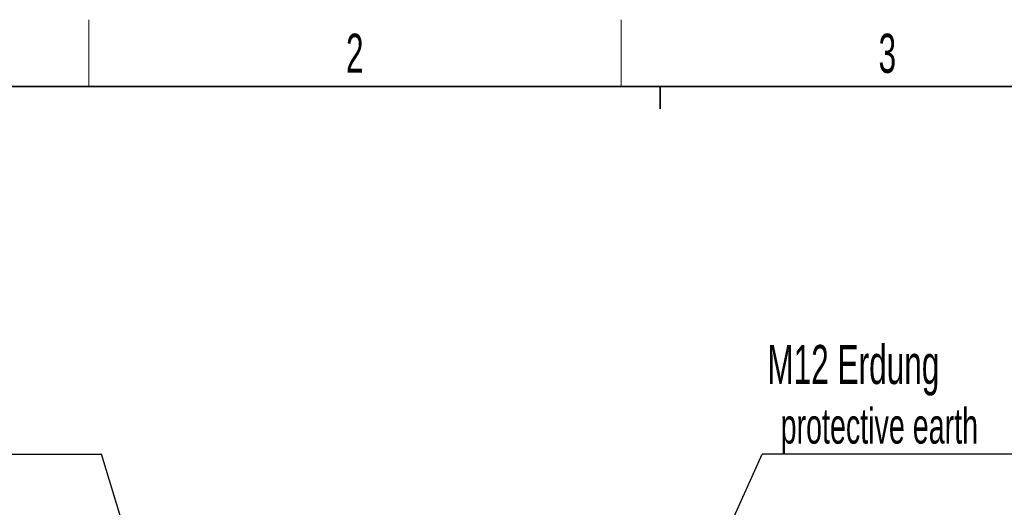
# Model space of a CAD drawing. Header units: millimetres. Extents: x 5 to 418, y 2 to 292.
# Tile 12 of 35: x 68 to 156, y 245 to 288. Entities that reach past the tile are written whole.
import ezdxf

# ---------------------------------------------------------------- set-up
doc = ezdxf.new("R2010")
doc.units = ezdxf.units.MM
doc.layers.add('SLD-0', color=7, linetype='Continuous')
doc.styles.add('SLDTEXTSTYLE0', font='TXT', dxfattribs={"width": 0.605})
doc.dimstyles.new('SLDDIMSTYLE2', dxfattribs={"dimtxt": 0.18, "dimasz": 3.302, "dimexe": 0, "dimexo": 0.0625, "dimgap": 0, "dimtad": 0, "dimtih": 1, "dimtoh": 1, "dimdec": 0, "dimrnd": 1e-09, "dimzin": 0, "dimdsep": 46, "dimtxsty": 'Standard', "dimsah": 1, "dimcen": 0.09, "dimadec": 0, "dimazin": 0, "dimtfac": 3.302, "dimtdec": 0, "dimtofl": 0, "dimtmove": 0, "dimatfit": 3, "dimfxl": 1, "dimfrac": 2, "dimtolj": 1, "dimtzin": 0, "dimarcsym": 0})

# ---------------------------------------------------------------- blocks, each defined once
blk = doc.blocks.new('SW_NOTE_0')
at = {"layer": 'SLD-0', "color": 0}
blk.add_line((30.237, 0), (0, 0), dxfattribs=at)
at = {"layer": 'SLD-0', "color": 0, "attachment_point": 1, "style": 'SLDTEXTSTYLE0'}
for s, insert, char_height in [('M12 Erdung', (0.458, 9.781), 3.5), ('protective earth', (1.649, 4.116), 3.175)]:
    blk.add_mtext(s, dxfattribs=dict(at, insert=insert, char_height=char_height))
blk = doc.blocks.new('SW_NOTE_0_1')
at = {"layer": 'SLD-0', "color": 0}
blk.add_line((-30.44, 0), (0, 0), dxfattribs=at)
at = {"layer": 'SLD-0', "color": 0, "attachment_point": 1, "style": 'SLDTEXTSTYLE0'}
for s, insert, char_height in [('M12 Erdung', (-30.867, 9.826), 3.5), ('protective earth', (-29.677, 4.161), 3.175)]:
    blk.add_mtext(s, dxfattribs=dict(at, insert=insert, char_height=char_height))

msp = doc.modelspace()

# ---------------------------------------------------------------- linework, layer by layer
at = {"layer": 'SLD-0', "lineweight": 18}
for p, q in [((73.75, 282.5), (73.75, 288.5)), ((121.5, 282.5), (121.5, 288.5))]:
    msp.add_line(p, q, dxfattribs=at)
at = {"layer": 'SLD-0', "lineweight": 35}
msp.add_line((408, 282.5), (26, 282.5), dxfattribs=at)
at = {"layer": 'SLD-0'}
for p, q in [((125, 280.5), (125, 282.5)), ((125, 282.5), (125, 280.5))]:
    msp.add_line(p, q, dxfattribs=at)

# ---------------------------------------------------------------- block references
for name, p in [('SW_NOTE_0_1', (74.9058, 249.5765)), ('SW_NOTE_0', (134.1349, 249.5765))]:
    msp.add_blockref(name, p, dxfattribs=at)

# ---------------------------------------------------------------- texts
at = {"layer": 'SLD-0', "char_height": 3.5, "attachment_point": 2, "style": 'SLDTEXTSTYLE0'}
for s, insert in [('2', (97.6027, 287.243)), ('3', (145.3527, 287.243))]:
    msp.add_mtext(s, dxfattribs=dict(at, insert=insert))

# ---------------------------------------------------------------- leaders
at = {"layer": 'SLD-0'}
for points in [[(79.1387, 235.6045), (74.9058, 249.5765)], [(127.9088, 235.7123), (134.1349, 249.5765)]]:
    msp.add_leader(points, dimstyle='SLDDIMSTYLE2', dxfattribs=at)

doc.saveas('drawing.dxf')
